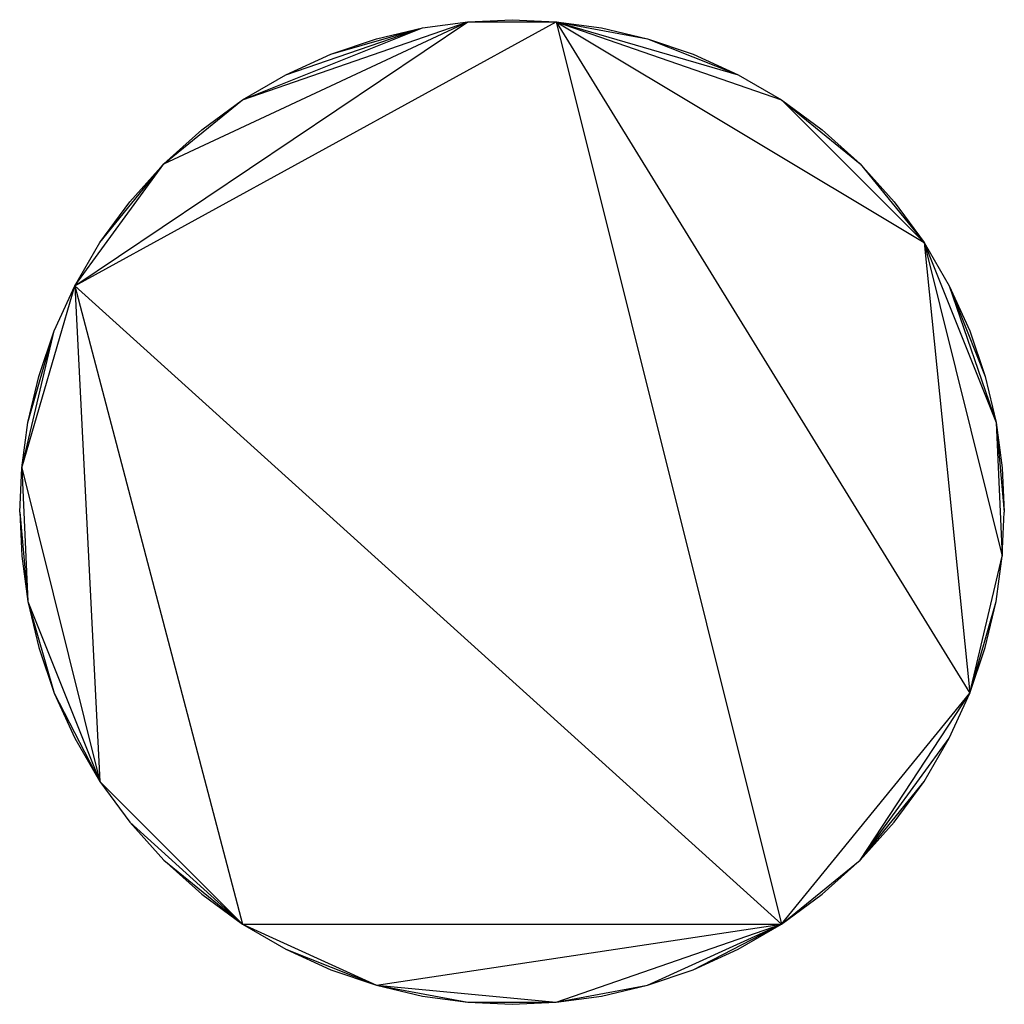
# Model space of a CAD drawing. Header units: inches. Extents: x -1.97 to 1.97, y -1.97 to 1.97.
import ezdxf

# ---------------------------------------------------------------- set-up
doc = ezdxf.new("R2010")
doc.units = ezdxf.units.IN
doc.layers.get('0').update_dxf_attribs({"true_color": 0xc2ced6})

msp = doc.modelspace()

# ---------------------------------------------------------------- linework, layer by layer
at = {"color": 7, "true_color": 0xf0f0f0}
for p, q in [((-0.1769, 1.9605), (0, 1.9685)), ((0, 1.9685), (0, 1.9685)), ((0, 1.9685), (0.1769, 1.9605)), ((-1.7486, 0.9041), (-0.1769, 1.9605)), ((-1.7486, 0.9041), (0.1769, 1.9605)), ((-1.3919, 1.3919), (-0.1769, 1.9605)), ((-1.0772, 1.6476), (-0.1769, 1.9605)), ((-1.0772, 1.6476), (-0.3582, 1.9356)), ((-0.9041, 1.7486), (-0.3582, 1.9356)), ((-0.7246, 1.8303), (-0.3582, 1.9356)), ((-0.5417, 1.8925), (-0.3582, 1.9356)), ((-0.3582, 1.9356), (-0.1769, 1.9605)), ((-0.3582, 1.9356), (-0.3582, 1.9356)), ((-0.1769, 1.9605), (-0.1769, 1.9605)), ((-0.1769, 1.9605), (0.1769, 1.9605)), ((0.1769, 1.9605), (0.1769, 1.9605)), ((0.1769, 1.9605), (0.3582, 1.9356)), ((0.1769, 1.9605), (0.5417, 1.8925)), ((0.1769, 1.9605), (0.9041, 1.7486)), ((0.1769, 1.9605), (1.0772, -1.6476)), ((0.1769, 1.9605), (1.0772, 1.6476)), ((0.1769, 1.9605), (1.6476, 1.0772)), ((0.1769, 1.9605), (1.8303, -0.7246)), ((0.3582, 1.9356), (0.3582, 1.9356)), ((0.3582, 1.9356), (0.5417, 1.8925)), ((-0.7246, 1.8303), (-0.5417, 1.8925)), ((-0.5417, 1.8925), (-0.5417, 1.8925)), ((0.5417, 1.8925), (0.5417, 1.8925)), ((0.5417, 1.8925), (0.7246, 1.8303)), ((0.5417, 1.8925), (0.9041, 1.7486)), ((-0.9041, 1.7486), (-0.7246, 1.8303)), ((-0.7246, 1.8303), (-0.7246, 1.8303)), ((0.7246, 1.8303), (0.7246, 1.8303)), ((0.7246, 1.8303), (0.9041, 1.7486)), ((-1.0772, 1.6476), (-0.9041, 1.7486)), ((-0.9041, 1.7486), (-0.9041, 1.7486)), ((0.9041, 1.7486), (0.9041, 1.7486)), ((0.9041, 1.7486), (1.0772, 1.6476)), ((-1.3919, 1.3919), (-1.0772, 1.6476)), ((-1.2407, 1.5283), (-1.0772, 1.6476)), ((-1.0772, 1.6476), (-1.0772, 1.6476)), ((1.0772, 1.6476), (1.0772, 1.6476)), ((1.0772, 1.6476), (1.2407, 1.5283)), ((1.0772, 1.6476), (1.3919, 1.3919)), ((1.0772, 1.6476), (1.6476, 1.0772)), ((-1.3919, 1.3919), (-1.2407, 1.5283)), ((-1.2407, 1.5283), (-1.2407, 1.5283)), ((1.2407, 1.5283), (1.2407, 1.5283)), ((1.2407, 1.5283), (1.3919, 1.3919)), ((-1.7486, 0.9041), (-1.3919, 1.3919)), ((-1.6476, 1.0772), (-1.3919, 1.3919)), ((-1.5283, 1.2407), (-1.3919, 1.3919)), ((-1.3919, 1.3919), (-1.3919, 1.3919)), ((1.3919, 1.3919), (1.3919, 1.3919)), ((1.3919, 1.3919), (1.5283, 1.2407)), ((1.3919, 1.3919), (1.6476, 1.0772)), ((-1.6476, 1.0772), (-1.5283, 1.2407)), ((-1.5283, 1.2407), (-1.5283, 1.2407)), ((1.5283, 1.2407), (1.5283, 1.2407)), ((1.5283, 1.2407), (1.6476, 1.0772)), ((-1.7486, 0.9041), (-1.6476, 1.0772)), ((-1.6476, 1.0772), (-1.6476, 1.0772)), ((1.6476, 1.0772), (1.6476, 1.0772)), ((1.6476, 1.0772), (1.7486, 0.9041)), ((1.6476, 1.0772), (1.8303, -0.7246)), ((1.6476, 1.0772), (1.9356, 0.3582)), ((1.6476, 1.0772), (1.9605, -0.1769)), ((-1.9605, 0.1769), (-1.7486, 0.9041)), ((-1.8303, 0.7246), (-1.7486, 0.9041)), ((-1.7486, 0.9041), (-1.7486, 0.9041)), ((-1.7486, 0.9041), (-1.6476, -1.0772)), ((-1.7486, 0.9041), (-1.0772, -1.6476)), ((-1.7486, 0.9041), (1.0772, -1.6476)), ((1.7486, 0.9041), (1.7486, 0.9041)), ((1.7486, 0.9041), (1.8303, 0.7246)), ((1.7486, 0.9041), (1.8925, 0.5417)), ((1.7486, 0.9041), (1.9356, 0.3582)), ((-1.9605, 0.1769), (-1.8303, 0.7246)), ((-1.9356, 0.3582), (-1.8303, 0.7246)), ((-1.8925, 0.5417), (-1.8303, 0.7246)), ((-1.8303, 0.7246), (-1.8303, 0.7246)), ((1.8303, 0.7246), (1.8303, 0.7246)), ((1.8303, 0.7246), (1.8925, 0.5417)), ((-1.9356, 0.3582), (-1.8925, 0.5417)), ((-1.8925, 0.5417), (-1.8925, 0.5417)), ((1.8925, 0.5417), (1.8925, 0.5417)), ((1.8925, 0.5417), (1.9356, 0.3582)), ((-1.9605, 0.1769), (-1.9356, 0.3582)), ((-1.9356, 0.3582), (-1.9356, 0.3582)), ((1.9356, 0.3582), (1.9356, 0.3582)), ((1.9356, 0.3582), (1.9605, -0.1769)), ((1.9356, 0.3582), (1.9605, 0.1769)), ((1.9356, 0.3582), (1.9685, 0)), ((-1.9685, 0), (-1.9605, 0.1769)), ((-1.9605, 0.1769), (-1.9605, 0.1769)), ((-1.9605, 0.1769), (-1.9356, -0.3582)), ((-1.9605, 0.1769), (-1.6476, -1.0772)), ((1.9605, 0.1769), (1.9605, 0.1769)), ((1.9605, 0.1769), (1.9685, 0)), ((-1.9685, 0), (-1.9685, 0)), ((-1.9685, 0), (-1.9605, -0.1769)), ((-1.9685, 0), (-1.9356, -0.3582)), ((1.9605, -0.1769), (1.9685, 0)), ((1.9685, 0), (1.9685, 0)), ((-1.9605, -0.1769), (-1.9605, -0.1769)), ((-1.9605, -0.1769), (-1.9356, -0.3582)), ((1.8303, -0.7246), (1.9605, -0.1769)), ((1.9356, -0.3582), (1.9605, -0.1769)), ((1.9605, -0.1769), (1.9605, -0.1769)), ((-1.9356, -0.3582), (-1.9356, -0.3582)), ((-1.9356, -0.3582), (-1.8925, -0.5417)), ((-1.9356, -0.3582), (-1.8303, -0.7246)), ((-1.9356, -0.3582), (-1.6476, -1.0772)), ((1.8303, -0.7246), (1.9356, -0.3582)), ((1.8925, -0.5417), (1.9356, -0.3582)), ((1.9356, -0.3582), (1.9356, -0.3582)), ((-1.8925, -0.5417), (-1.8925, -0.5417)), ((-1.8925, -0.5417), (-1.8303, -0.7246)), ((1.8303, -0.7246), (1.8925, -0.5417)), ((1.8925, -0.5417), (1.8925, -0.5417)), ((-1.8303, -0.7246), (-1.8303, -0.7246)), ((-1.8303, -0.7246), (-1.7486, -0.9041)), ((-1.8303, -0.7246), (-1.6476, -1.0772)), ((1.0772, -1.6476), (1.8303, -0.7246)), ((1.3919, -1.3919), (1.8303, -0.7246)), ((1.7486, -0.9041), (1.8303, -0.7246)), ((1.8303, -0.7246), (1.8303, -0.7246)), ((-1.7486, -0.9041), (-1.7486, -0.9041)), ((-1.7486, -0.9041), (-1.6476, -1.0772)), ((1.3919, -1.3919), (1.7486, -0.9041)), ((1.6476, -1.0772), (1.7486, -0.9041)), ((1.7486, -0.9041), (1.7486, -0.9041)), ((-1.6476, -1.0772), (-1.6476, -1.0772)), ((-1.6476, -1.0772), (-1.5283, -1.2407)), ((-1.6476, -1.0772), (-1.0772, -1.6476)), ((1.3919, -1.3919), (1.6476, -1.0772)), ((1.5283, -1.2407), (1.6476, -1.0772)), ((1.6476, -1.0772), (1.6476, -1.0772)), ((-1.5283, -1.2407), (-1.5283, -1.2407)), ((-1.5283, -1.2407), (-1.3919, -1.3919)), ((-1.5283, -1.2407), (-1.0772, -1.6476)), ((1.3919, -1.3919), (1.5283, -1.2407)), ((1.5283, -1.2407), (1.5283, -1.2407)), ((-1.3919, -1.3919), (-1.3919, -1.3919)), ((-1.3919, -1.3919), (-1.2407, -1.5283)), ((-1.3919, -1.3919), (-1.0772, -1.6476)), ((1.0772, -1.6476), (1.3919, -1.3919)), ((1.2407, -1.5283), (1.3919, -1.3919)), ((1.3919, -1.3919), (1.3919, -1.3919)), ((-1.2407, -1.5283), (-1.2407, -1.5283)), ((-1.2407, -1.5283), (-1.0772, -1.6476)), ((1.0772, -1.6476), (1.2407, -1.5283)), ((1.2407, -1.5283), (1.2407, -1.5283)), ((-1.0772, -1.6476), (-1.0772, -1.6476)), ((-1.0772, -1.6476), (-0.9041, -1.7486)), ((-1.0772, -1.6476), (-0.5417, -1.8925)), ((-1.0772, -1.6476), (1.0772, -1.6476)), ((-0.5417, -1.8925), (1.0772, -1.6476)), ((0.1769, -1.9605), (1.0772, -1.6476)), ((0.5417, -1.8925), (1.0772, -1.6476)), ((0.7246, -1.8303), (1.0772, -1.6476)), ((0.9041, -1.7486), (1.0772, -1.6476)), ((1.0772, -1.6476), (1.0772, -1.6476)), ((-0.9041, -1.7486), (-0.9041, -1.7486)), ((-0.9041, -1.7486), (-0.7246, -1.8303)), ((-0.9041, -1.7486), (-0.5417, -1.8925)), ((0.7246, -1.8303), (0.9041, -1.7486)), ((0.9041, -1.7486), (0.9041, -1.7486)), ((-0.7246, -1.8303), (-0.7246, -1.8303)), ((-0.7246, -1.8303), (-0.5417, -1.8925)), ((0.5417, -1.8925), (0.7246, -1.8303)), ((0.7246, -1.8303), (0.7246, -1.8303)), ((-0.5417, -1.8925), (-0.5417, -1.8925)), ((-0.5417, -1.8925), (-0.3582, -1.9356)), ((-0.5417, -1.8925), (-0.1769, -1.9605)), ((-0.5417, -1.8925), (0.1769, -1.9605)), ((0.1769, -1.9605), (0.5417, -1.8925)), ((0.3582, -1.9356), (0.5417, -1.8925)), ((0.5417, -1.8925), (0.5417, -1.8925)), ((-0.3582, -1.9356), (-0.3582, -1.9356)), ((-0.3582, -1.9356), (-0.1769, -1.9605)), ((-0.1769, -1.9605), (-0.1769, -1.9605)), ((-0.1769, -1.9605), (0, -1.9685)), ((-0.1769, -1.9605), (0.1769, -1.9605)), ((0, -1.9685), (0.1769, -1.9605)), ((0, -1.9685), (0, -1.9685)), ((0.1769, -1.9605), (0.3582, -1.9356)), ((0.1769, -1.9605), (0.1769, -1.9605)), ((0.3582, -1.9356), (0.3582, -1.9356))]:
    msp.add_line(p, q, dxfattribs=at)

doc.saveas('drawing.dxf')
